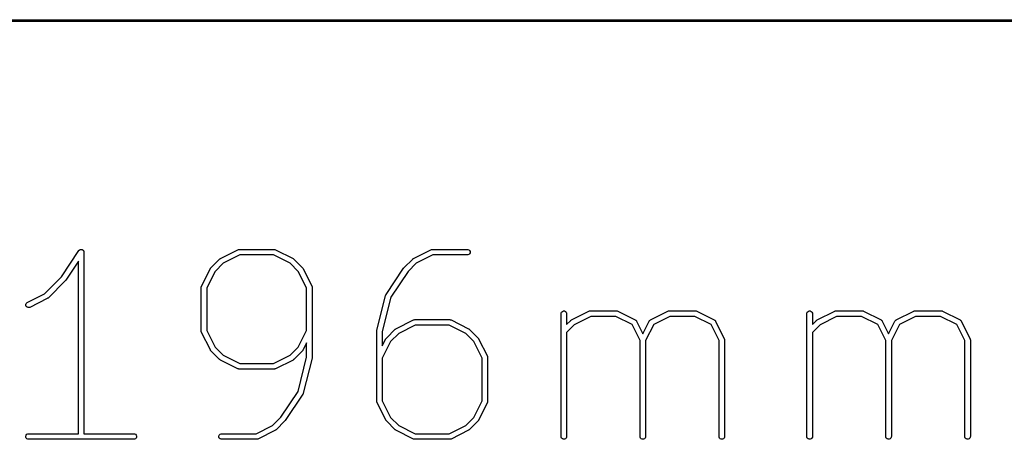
# Model space of a CAD drawing. Extents: x 20 to 216, y -192 to -20.
# Tile 7 of 11: x 61 to 88, y -176 to -165. Entities that reach past the tile are written whole.
import ezdxf

# ---------------------------------------------------------------- set-up
doc = ezdxf.new("R2010")
doc.units = 0
doc.layers.add('BLACK', color=7, linetype='CONTINUOUS')

msp = doc.modelspace()

# ---------------------------------------------------------------- linework, layer by layer
at = {"layer": 'BLACK', "linetype": 'CONTINUOUS'}
for p, q in [((216, -165.025), (20, -165.025)), ((20.025, -164.975), (215.975, -164.975)), ((62.692378, -171.215682), (62.698484, -171.211594)), ((62.698484, -171.211594), (62.705764, -171.210137)), ((62.705764, -171.210137), (62.712625, -171.207296)), ((62.712625, -171.207296), (62.719973, -171.207296)), ((62.719973, -171.207296), (62.727178, -171.205855)), ((62.727178, -171.205855), (62.734462, -171.207296)), ((62.734462, -171.207296), (62.741889, -171.207296)), ((62.741889, -171.207296), (62.748677, -171.210108)), ((62.748677, -171.210108), (62.755886, -171.211534)), ((62.755886, -171.211534), (62.762064, -171.215653)), ((66.50324, -171.451868), (66.97943, -171.213773)), ((66.97943, -171.213773), (66.993162, -171.208518)), ((66.993162, -171.208518), (66.995849, -171.208327)), ((66.995849, -171.208327), (66.998339, -171.207296)), ((66.998339, -171.207296), (67.012971, -171.205855)), ((67.012971, -171.205855), (67.965352, -171.205855)), ((67.965352, -171.205855), (67.979984, -171.207296)), ((67.979984, -171.207296), (67.982473, -171.208327)), ((67.982473, -171.208327), (67.985161, -171.208518)), ((67.985161, -171.208518), (67.998893, -171.213773)), ((67.998893, -171.213773), (68.475084, -171.451868)), ((71.741335, -171.451868), (72.217526, -171.213773)), ((72.217526, -171.213773), (72.231257, -171.208518)), ((72.231257, -171.208518), (72.233946, -171.208326)), ((72.233946, -171.208326), (72.236435, -171.207296)), ((72.236435, -171.207296), (72.251067, -171.205855)), ((72.251067, -171.205855), (73.203448, -171.205855)), ((73.203448, -171.205855), (73.21808, -171.207296)), ((73.21808, -171.207296), (73.245116, -171.218495)), ((62.19278, -171.947359), (62.664853, -171.239253)), ((62.664853, -171.239253), (62.664886, -171.239211)), ((62.664886, -171.239211), (62.664897, -171.239187)), ((62.664897, -171.239187), (62.664952, -171.239131)), ((62.664952, -171.239131), (62.674168, -171.227877)), ((62.674168, -171.227877), (62.68034, -171.223743)), ((62.68034, -171.223743), (62.685589, -171.218495)), ((62.685589, -171.218495), (62.692378, -171.215682)), ((62.762064, -171.215653), (62.768925, -171.218495)), ((62.768925, -171.218495), (62.77412, -171.22369)), ((62.77412, -171.22369), (62.780235, -171.227767)), ((62.780235, -171.227767), (62.784366, -171.233936)), ((62.784366, -171.233936), (62.789617, -171.239187)), ((62.789617, -171.239187), (62.792429, -171.245976)), ((62.792429, -171.245976), (62.796518, -171.252082)), ((62.796518, -171.252082), (62.797974, -171.259362)), ((62.797974, -171.259362), (62.800816, -171.266223)), ((62.800816, -171.266223), (62.802241, -171.280701)), ((62.802241, -171.280701), (62.802257, -171.280777)), ((62.802257, -171.280777), (62.802251, -171.280802)), ((62.802251, -171.280802), (62.802257, -171.280855)), ((62.802257, -171.280855), (62.802257, -176.205855)), ((66.245653, -171.704012), (66.483748, -171.465917)), ((66.483748, -171.465917), (66.489497, -171.461198)), ((66.489497, -171.461198), (66.490797, -171.4597)), ((66.490797, -171.4597), (66.493056, -171.458278)), ((66.493056, -171.458278), (66.495113, -171.45659)), ((66.495113, -171.45659), (66.49694, -171.455832)), ((66.49694, -171.455832), (66.50324, -171.451868)), ((67.030676, -171.355855), (66.581208, -171.580589)), ((67.947647, -171.355855), (67.030676, -171.355855)), ((68.397116, -171.580589), (67.947647, -171.355855)), ((68.475084, -171.451868), (68.481381, -171.455832)), ((68.481381, -171.455832), (68.483211, -171.45659)), ((68.483211, -171.45659), (68.48527, -171.45828)), ((68.48527, -171.45828), (68.487526, -171.4597)), ((68.487526, -171.4597), (68.488823, -171.461196)), ((68.488823, -171.461196), (68.494576, -171.465917)), ((68.494576, -171.465917), (68.732671, -171.704012)), ((71.483748, -171.704012), (71.721843, -171.465917)), ((71.721843, -171.465917), (71.727592, -171.461198)), ((71.727592, -171.461198), (71.728892, -171.4597)), ((71.728892, -171.4597), (71.731151, -171.458278)), ((71.731151, -171.458278), (71.733208, -171.45659)), ((71.733208, -171.45659), (71.735035, -171.455832)), ((71.735035, -171.455832), (71.741335, -171.451868)), ((72.268772, -171.355855), (71.819302, -171.580589)), ((73.203448, -171.355855), (72.268772, -171.355855)), ((73.21808, -171.354414), (73.203448, -171.355855)), ((73.245116, -171.343215), (73.21808, -171.354414)), ((73.245116, -171.218495), (73.265808, -171.239187)), ((73.265808, -171.322523), (73.245116, -171.343215)), ((73.265808, -171.239187), (73.277007, -171.266223)), ((73.277007, -171.295487), (73.265808, -171.322523)), ((73.277007, -171.266223), (73.277007, -171.295487)), ((62.652257, -171.528563), (62.31347, -172.036743)), ((62.652257, -176.205855), (62.652257, -171.528563)), ((65.993508, -172.199695), (66.231604, -171.723504)), ((66.231604, -171.723504), (66.235567, -171.717207)), ((66.235567, -171.717207), (66.236326, -171.715377)), ((66.236326, -171.715377), (66.238017, -171.713315)), ((66.238017, -171.713315), (66.239437, -171.711061)), ((66.239437, -171.711061), (66.240932, -171.709764)), ((66.240932, -171.709764), (66.245653, -171.704012)), ((66.581208, -171.580589), (66.360324, -171.801472)), ((68.617998, -171.801471), (68.397116, -171.580589)), ((68.732671, -171.704012), (68.737389, -171.709761)), ((68.737389, -171.709761), (68.738888, -171.711061)), ((68.738888, -171.711061), (68.740309, -171.71332)), ((68.740309, -171.71332), (68.741998, -171.715377)), ((68.741998, -171.715377), (68.742755, -171.717204)), ((68.742755, -171.717204), (68.74672, -171.723504)), ((68.74672, -171.723504), (68.984815, -172.199695)), ((70.998187, -172.429729), (71.474377, -171.715442)), ((71.474377, -171.715442), (71.474411, -171.715399)), ((71.474411, -171.715399), (71.474421, -171.715377)), ((71.474421, -171.715377), (71.478909, -171.709908)), ((71.478909, -171.709908), (71.483693, -171.704067)), ((71.483693, -171.704067), (71.483714, -171.704052)), ((71.483714, -171.704052), (71.483748, -171.704012)), ((71.819302, -171.580589), (71.595065, -171.804826)), ((61.730448, -172.409691), (62.19278, -171.947359)), ((66.360324, -171.801472), (66.13559, -172.250941)), ((68.842733, -172.25094), (68.617998, -171.801471)), ((71.595065, -171.804826), (71.130201, -172.502123)), ((62.304099, -172.048173), (61.827909, -172.524364)), ((62.304132, -172.048132), (62.304099, -172.048173)), ((62.304154, -172.048118), (62.304132, -172.048132)), ((62.308937, -172.042276), (62.304154, -172.048118)), ((62.313426, -172.036808), (62.308937, -172.042276)), ((62.313435, -172.036785), (62.313426, -172.036808)), ((62.31347, -172.036743), (62.313435, -172.036785)), ((65.98559, -172.233236), (65.987031, -172.218604)), ((65.98559, -173.423712), (65.98559, -172.233236)), ((65.987031, -172.218604), (65.988062, -172.216114)), ((65.988062, -172.216114), (65.988253, -172.213427)), ((65.988253, -172.213427), (65.993508, -172.199695)), ((66.13559, -172.250941), (66.13559, -173.406006)), ((68.842733, -173.406007), (68.842733, -172.25094)), ((68.984815, -172.199695), (68.99007, -172.213426)), ((68.99007, -172.213426), (68.990261, -172.216115)), ((68.990261, -172.216115), (68.991292, -172.218604)), ((68.991292, -172.218604), (68.992733, -172.233236)), ((68.992733, -172.233236), (68.992733, -174.137998)), ((61.265144, -172.642344), (61.730448, -172.409691)), ((61.808417, -172.538413), (61.332226, -172.776508)), ((61.814714, -172.534448), (61.808417, -172.538413)), ((61.816544, -172.533691), (61.814714, -172.534448)), ((61.818603, -172.532), (61.816544, -172.533691)), ((61.820859, -172.530581), (61.818603, -172.532)), ((61.822156, -172.529084), (61.820859, -172.530581)), ((61.827909, -172.524364), (61.822156, -172.529084)), ((70.749734, -173.405522), (70.98783, -172.453141)), ((71.130201, -172.502123), (70.897495, -173.432946)), ((70.98783, -172.453141), (70.99091, -172.444518)), ((70.99091, -172.444518), (70.99127, -172.442702)), ((70.99127, -172.442702), (70.992148, -172.441054)), ((70.992148, -172.441054), (70.992777, -172.439295)), ((70.992777, -172.439295), (70.99388, -172.437805)), ((70.99388, -172.437805), (70.998187, -172.429729)), ((61.224274, -172.700045), (61.233528, -172.672284)), ((61.226348, -172.729235), (61.224274, -172.700045)), ((61.239435, -172.75541), (61.226348, -172.729235)), ((61.233528, -172.672284), (61.252701, -172.650176)), ((61.261543, -172.774583), (61.239435, -172.75541)), ((61.252701, -172.650176), (61.265144, -172.642344)), ((61.289304, -172.783837), (61.261543, -172.774583)), ((61.318494, -172.781763), (61.289304, -172.783837)), ((61.332226, -172.776508), (61.318494, -172.781763)), ((75.747496, -172.947521), (75.748937, -172.932889)), ((75.747496, -176.280855), (75.747496, -172.947521)), ((75.748937, -172.932889), (75.760136, -172.905853)), ((75.760136, -172.905853), (75.780828, -172.885161)), ((75.780828, -172.885161), (75.807864, -172.873962)), ((75.807864, -172.873962), (75.837128, -172.873962)), ((75.837128, -172.873962), (75.864164, -172.885161)), ((75.864164, -172.885161), (75.884856, -172.905853)), ((75.884856, -172.905853), (75.896055, -172.932889)), ((75.896055, -172.932889), (75.897496, -172.947521)), ((75.897496, -172.947521), (75.897496, -173.242646)), ((76.02705, -173.118535), (76.50324, -172.880439)), ((76.554486, -173.022521), (76.105018, -173.247255)), ((76.50324, -172.880439), (76.516972, -172.875184)), ((76.516972, -172.875184), (76.519659, -172.874993)), ((76.519659, -172.874993), (76.522149, -172.873962)), ((76.522149, -172.873962), (76.536781, -172.872521)), ((76.536781, -172.872521), (77.251067, -172.872521)), ((77.233362, -173.022521), (76.554486, -173.022521)), ((77.671356, -173.241518), (77.233362, -173.022521)), ((77.251067, -172.872521), (77.265699, -172.873962)), ((77.265699, -172.873962), (77.268188, -172.874993)), ((77.268188, -172.874993), (77.270876, -172.875184)), ((77.270876, -172.875184), (77.284608, -172.880439)), ((77.284608, -172.880439), (77.760799, -173.118535)), ((78.169907, -173.118535), (78.646098, -172.880439)), ((78.697344, -173.022521), (78.259349, -173.241518)), ((78.646098, -172.880439), (78.65983, -172.875184)), ((78.65983, -172.875184), (78.662517, -172.874993)), ((78.662517, -172.874993), (78.665007, -172.873962)), ((78.665007, -172.873962), (78.679639, -172.872521)), ((78.679639, -172.872521), (79.393924, -172.872521)), ((79.376219, -173.022521), (78.697344, -173.022521)), ((79.814213, -173.241518), (79.376219, -173.022521)), ((79.393924, -172.872521), (79.408556, -172.873962)), ((79.408556, -172.873962), (79.411045, -172.874993)), ((79.411045, -172.874993), (79.413733, -172.875184)), ((79.413733, -172.875184), (79.427465, -172.880439)), ((79.427465, -172.880439), (79.903656, -173.118535)), ((82.414163, -172.947521), (82.415604, -172.932889)), ((82.414163, -176.280855), (82.414163, -172.947521)), ((82.415604, -172.932889), (82.426803, -172.905853)), ((82.426803, -172.905853), (82.447495, -172.885161)), ((82.447495, -172.885161), (82.474531, -172.873962)), ((82.474531, -172.873962), (82.503795, -172.873962)), ((82.503795, -172.873962), (82.530831, -172.885161)), ((82.530831, -172.885161), (82.551523, -172.905853)), ((82.551523, -172.905853), (82.562722, -172.932889)), ((82.562722, -172.932889), (82.564163, -172.947521)), ((82.564163, -172.947521), (82.564163, -173.242646)), ((82.693717, -173.118535), (83.169907, -172.880439)), ((83.221153, -173.022521), (82.771685, -173.247255)), ((83.169907, -172.880439), (83.183639, -172.875184)), ((83.183639, -172.875184), (83.186326, -172.874993)), ((83.186326, -172.874993), (83.188816, -172.873962)), ((83.188816, -172.873962), (83.203448, -172.872521)), ((83.203448, -172.872521), (83.917734, -172.872521)), ((83.900029, -173.022521), (83.221153, -173.022521)), ((84.338023, -173.241518), (83.900029, -173.022521)), ((83.917734, -172.872521), (83.932366, -172.873962)), ((83.932366, -172.873962), (83.934855, -172.874993)), ((83.934855, -172.874993), (83.937543, -172.875184)), ((83.937543, -172.875184), (83.951275, -172.880439)), ((83.951275, -172.880439), (84.427466, -173.118535)), ((84.836574, -173.118535), (85.312765, -172.880439)), ((85.364011, -173.022521), (84.926016, -173.241518)), ((85.312765, -172.880439), (85.326497, -172.875184)), ((85.326497, -172.875184), (85.329184, -172.874993)), ((85.329184, -172.874993), (85.331674, -172.873962)), ((85.331674, -172.873962), (85.346306, -172.872521)), ((85.346306, -172.872521), (86.060591, -172.872521)), ((86.042886, -173.022521), (85.364011, -173.022521)), ((86.48088, -173.241518), (86.042886, -173.022521)), ((86.060591, -172.872521), (86.075223, -172.873962)), ((86.075223, -172.873962), (86.077712, -172.874993)), ((86.077712, -172.874993), (86.0804, -172.875184)), ((86.0804, -172.875184), (86.094132, -172.880439)), ((86.094132, -172.880439), (86.570323, -173.118535)), ((71.265145, -173.35663), (71.741335, -173.118535)), ((71.792581, -173.260617), (71.343113, -173.485351)), ((71.741335, -173.118535), (71.755067, -173.11328)), ((71.755067, -173.11328), (71.757754, -173.113089)), ((71.757754, -173.113089), (71.760244, -173.112058)), ((71.760244, -173.112058), (71.774876, -173.110617)), ((71.774876, -173.110617), (72.727257, -173.110617)), ((72.709552, -173.260617), (71.792581, -173.260617)), ((73.159021, -173.485351), (72.709552, -173.260617)), ((72.727257, -173.110617), (72.741889, -173.112058)), ((72.741889, -173.112058), (72.744378, -173.113089)), ((72.744378, -173.113089), (72.747066, -173.11328)), ((72.747066, -173.11328), (72.760798, -173.118535)), ((72.760798, -173.118535), (73.236989, -173.35663)), ((75.897496, -173.242646), (76.007558, -173.132584)), ((76.105018, -173.247255), (75.897496, -173.454778)), ((76.007558, -173.132584), (76.01331, -173.127863)), ((76.01331, -173.127863), (76.014607, -173.126368)), ((76.014607, -173.126368), (76.016861, -173.124948)), ((76.016861, -173.124948), (76.018923, -173.123257)), ((76.018923, -173.123257), (76.020753, -173.122498)), ((76.020753, -173.122498), (76.02705, -173.118535)), ((77.890353, -173.679512), (77.671356, -173.241518)), ((77.760799, -173.118535), (77.763245, -173.120075)), ((77.763245, -173.120075), (77.7644, -173.12046)), ((77.7644, -173.12046), (77.765838, -173.121707)), ((77.765838, -173.121707), (77.773242, -173.126368)), ((77.773242, -173.126368), (77.779401, -173.133469)), ((77.779401, -173.133469), (77.786508, -173.139633)), ((77.786508, -173.139633), (77.791169, -173.147038)), ((77.791169, -173.147038), (77.792415, -173.148475)), ((77.792415, -173.148475), (77.792799, -173.149628)), ((77.792799, -173.149628), (77.79434, -173.152076)), ((77.79434, -173.152076), (77.965353, -173.494102)), ((77.965353, -173.494102), (78.136366, -173.152076)), ((78.259349, -173.241518), (78.040353, -173.679512)), ((78.136366, -173.152076), (78.137906, -173.149629)), ((78.137906, -173.149629), (78.138291, -173.148475)), ((78.138291, -173.148475), (78.139538, -173.147036)), ((78.139538, -173.147036), (78.144199, -173.139633)), ((78.144199, -173.139633), (78.151301, -173.133472)), ((78.151301, -173.133472), (78.157464, -173.126367)), ((78.157464, -173.126367), (78.164865, -173.121707)), ((78.164865, -173.121707), (78.166306, -173.120459)), ((78.166306, -173.120459), (78.167462, -173.120073)), ((78.167462, -173.120073), (78.169907, -173.118535)), ((80.03321, -173.679512), (79.814213, -173.241518)), ((79.903656, -173.118535), (79.906102, -173.120075)), ((79.906102, -173.120075), (79.907257, -173.12046)), ((79.907257, -173.12046), (79.908695, -173.121707)), ((79.908695, -173.121707), (79.916099, -173.126368)), ((79.916099, -173.126368), (79.922258, -173.133469)), ((79.922258, -173.133469), (79.929365, -173.139633)), ((79.929365, -173.139633), (79.934026, -173.147038)), ((79.934026, -173.147038), (79.935272, -173.148475)), ((79.935272, -173.148475), (79.935656, -173.149628)), ((79.935656, -173.149628), (79.937197, -173.152076)), ((79.937197, -173.152076), (80.175292, -173.628266)), ((82.564163, -173.242646), (82.674225, -173.132584)), ((82.771685, -173.247255), (82.564163, -173.454778)), ((82.674225, -173.132584), (82.679977, -173.127863)), ((82.679977, -173.127863), (82.681274, -173.126368)), ((82.681274, -173.126368), (82.683528, -173.124948)), ((82.683528, -173.124948), (82.68559, -173.123257)), ((82.68559, -173.123257), (82.68742, -173.122498)), ((82.68742, -173.122498), (82.693717, -173.118535)), ((84.55702, -173.679512), (84.338023, -173.241518)), ((84.427466, -173.118535), (84.429912, -173.120075)), ((84.429912, -173.120075), (84.431067, -173.12046)), ((84.431067, -173.12046), (84.432505, -173.121707)), ((84.432505, -173.121707), (84.439909, -173.126368)), ((84.439909, -173.126368), (84.446068, -173.133469)), ((84.446068, -173.133469), (84.453175, -173.139633)), ((84.453175, -173.139633), (84.457836, -173.147038)), ((84.457836, -173.147038), (84.459082, -173.148475)), ((84.459082, -173.148475), (84.459466, -173.149628)), ((84.459466, -173.149628), (84.461007, -173.152076)), ((84.461007, -173.152076), (84.63202, -173.494102)), ((84.63202, -173.494102), (84.803033, -173.152076)), ((84.926016, -173.241518), (84.70702, -173.679512)), ((84.803033, -173.152076), (84.804573, -173.149629)), ((84.804573, -173.149629), (84.804958, -173.148475)), ((84.804958, -173.148475), (84.806205, -173.147036)), ((84.806205, -173.147036), (84.810866, -173.139633)), ((84.810866, -173.139633), (84.817968, -173.133472)), ((84.817968, -173.133472), (84.824131, -173.126367)), ((84.824131, -173.126367), (84.831532, -173.121707)), ((84.831532, -173.121707), (84.832973, -173.120459)), ((84.832973, -173.120459), (84.834129, -173.120073)), ((84.834129, -173.120073), (84.836574, -173.118535)), ((86.699877, -173.679512), (86.48088, -173.241518)), ((86.570323, -173.118535), (86.572769, -173.120075)), ((86.572769, -173.120075), (86.573924, -173.12046)), ((86.573924, -173.12046), (86.575362, -173.121707)), ((86.575362, -173.121707), (86.582766, -173.126368)), ((86.582766, -173.126368), (86.588925, -173.133469)), ((86.588925, -173.133469), (86.596032, -173.139633)), ((86.596032, -173.139633), (86.600693, -173.147038)), ((86.600693, -173.147038), (86.601939, -173.148475)), ((86.601939, -173.148475), (86.602323, -173.149628)), ((86.602323, -173.149628), (86.603864, -173.152076)), ((86.603864, -173.152076), (86.841959, -173.628266)), ((65.987031, -173.438344), (65.98559, -173.423712)), ((65.988062, -173.440833), (65.987031, -173.438344)), ((65.988253, -173.443521), (65.988062, -173.440833)), ((65.993508, -173.457253), (65.988253, -173.443521)), ((66.231604, -173.933443), (65.993508, -173.457253)), ((66.13559, -173.406006), (66.360324, -173.855475)), ((68.617998, -173.855475), (68.842733, -173.406007)), ((70.747495, -173.423712), (70.747746, -173.421158)), ((70.747495, -175.328474), (70.747495, -173.423712)), ((70.747584, -173.420066), (70.748393, -173.414592)), ((70.747746, -173.421158), (70.747584, -173.420066)), ((70.748393, -173.414592), (70.748936, -173.40908)), ((70.748936, -173.40908), (70.749358, -173.408058)), ((70.749358, -173.408058), (70.749734, -173.405522)), ((70.897495, -173.432946), (70.897495, -173.820293)), ((70.998231, -173.620139), (70.999922, -173.618077)), ((70.999922, -173.618077), (71.001342, -173.615823)), ((71.001342, -173.615823), (71.002837, -173.614526)), ((71.002837, -173.614526), (71.007558, -173.608774)), ((71.007558, -173.608774), (71.245653, -173.370679)), ((71.343113, -173.485351), (71.122229, -173.706234)), ((71.245653, -173.370679), (71.251402, -173.36596)), ((71.251402, -173.36596), (71.252702, -173.364462)), ((71.252702, -173.364462), (71.254961, -173.36304)), ((71.254961, -173.36304), (71.257018, -173.361352)), ((71.257018, -173.361352), (71.258845, -173.360594)), ((71.258845, -173.360594), (71.265145, -173.35663)), ((73.379903, -173.706233), (73.159021, -173.485351)), ((73.236989, -173.35663), (73.243286, -173.360594)), ((73.243286, -173.360594), (73.245116, -173.361352)), ((73.245116, -173.361352), (73.247175, -173.363042)), ((73.247175, -173.363042), (73.249431, -173.364462)), ((73.249431, -173.364462), (73.250728, -173.365958)), ((73.250728, -173.365958), (73.256481, -173.370679)), ((73.256481, -173.370679), (73.494576, -173.608774)), ((73.494576, -173.608774), (73.499294, -173.614523)), ((73.499294, -173.614523), (73.500793, -173.615823)), ((73.500793, -173.615823), (73.502214, -173.618082)), ((73.502214, -173.618082), (73.503903, -173.620139)), ((75.897496, -173.454778), (75.897496, -176.280855)), ((82.564163, -173.454778), (82.564163, -176.280855)), ((66.360324, -173.855475), (66.581208, -174.076359)), ((68.397115, -174.076359), (68.617998, -173.855475)), ((68.842733, -173.741417), (68.74672, -173.933443)), ((68.842733, -174.128764), (68.842733, -173.741417)), ((70.897495, -173.820293), (70.993509, -173.628266)), ((71.122229, -173.706234), (70.897495, -174.155703)), ((70.993509, -173.628266), (70.997472, -173.621969)), ((70.997472, -173.621969), (70.998231, -173.620139)), ((73.604638, -174.155702), (73.379903, -173.706233)), ((73.503903, -173.620139), (73.50466, -173.621966)), ((73.50466, -173.621966), (73.508625, -173.628266)), ((73.508625, -173.628266), (73.74672, -174.104457)), ((77.890353, -176.280855), (77.890353, -173.679512)), ((78.040353, -173.679512), (78.040353, -176.280855)), ((80.03321, -176.280855), (80.03321, -173.679512)), ((80.175292, -173.628266), (80.180547, -173.641998)), ((80.180547, -173.641998), (80.180737, -173.644685)), ((80.180737, -173.644685), (80.181769, -173.647175)), ((80.181769, -173.647175), (80.18321, -173.661807)), ((80.18321, -173.661807), (80.18321, -176.280855)), ((84.55702, -176.280855), (84.55702, -173.679512)), ((84.70702, -173.679512), (84.70702, -176.280855)), ((86.699877, -176.280855), (86.699877, -173.679512)), ((86.841959, -173.628266), (86.847214, -173.641998)), ((86.847214, -173.641998), (86.847404, -173.644685)), ((86.847404, -173.644685), (86.848436, -173.647175)), ((86.848436, -173.647175), (86.849877, -173.661807)), ((86.849877, -173.661807), (86.849877, -176.280855)), ((66.235565, -173.939735), (66.231604, -173.933443)), ((66.236325, -173.94157), (66.235565, -173.939735)), ((66.23802, -173.943635), (66.236325, -173.94157)), ((66.239437, -173.945886), (66.23802, -173.943635)), ((66.24093, -173.947181), (66.239437, -173.945886)), ((66.245653, -173.952935), (66.24093, -173.947181)), ((66.483748, -174.191031), (66.245653, -173.952935)), ((66.581208, -174.076359), (67.030676, -174.301093)), ((67.947647, -174.301093), (68.397115, -174.076359)), ((68.732671, -173.952935), (68.494576, -174.191031)), ((68.610027, -175.059585), (68.842733, -174.128764)), ((68.737389, -173.947185), (68.732671, -173.952935)), ((68.738888, -173.945886), (68.737389, -173.947185)), ((68.740309, -173.943627), (68.738888, -173.945886)), ((68.741999, -173.941569), (68.740309, -173.943627)), ((68.742756, -173.939739), (68.741999, -173.941569)), ((68.74672, -173.933443), (68.742756, -173.939739)), ((68.991292, -174.15263), (68.990869, -174.15365)), ((68.991833, -174.147127), (68.991292, -174.15263)), ((68.992645, -174.141643), (68.991833, -174.147127)), ((68.992733, -174.137998), (68.992481, -174.140547)), ((68.992481, -174.140547), (68.992645, -174.141643)), ((73.74672, -174.104457), (73.751975, -174.118188)), ((73.751975, -174.118188), (73.752166, -174.120877)), ((73.752166, -174.120877), (73.753197, -174.123366)), ((73.753197, -174.123366), (73.754638, -174.137998)), ((73.754638, -174.137998), (73.754638, -175.328474)), ((66.489497, -174.195749), (66.483748, -174.191031)), ((66.490797, -174.197248), (66.489497, -174.195749)), ((66.493056, -174.198669), (66.490797, -174.197248)), ((66.495113, -174.200358), (66.493056, -174.198669)), ((66.49694, -174.201115), (66.495113, -174.200358)), ((66.50324, -174.20508), (66.49694, -174.201115)), ((66.97943, -174.443175), (66.50324, -174.20508)), ((67.030676, -174.301093), (67.947647, -174.301093)), ((68.475084, -174.20508), (67.998893, -174.443175)), ((68.481381, -174.201115), (68.475084, -174.20508)), ((68.483211, -174.200358), (68.481381, -174.201115)), ((68.48527, -174.198667), (68.483211, -174.200358)), ((68.487526, -174.197248), (68.48527, -174.198667)), ((68.488823, -174.195751), (68.487526, -174.197248)), ((68.494576, -174.191031), (68.488823, -174.195751)), ((68.990494, -174.156188), (68.752399, -175.108569)), ((68.990869, -174.15365), (68.990494, -174.156188)), ((70.897495, -174.155703), (70.897495, -175.310768)), ((73.604638, -175.310769), (73.604638, -174.155702)), ((66.993162, -174.44843), (66.97943, -174.443175)), ((66.995849, -174.44862), (66.993162, -174.44843)), ((66.998339, -174.449652), (66.995849, -174.44862)), ((67.012971, -174.451093), (66.998339, -174.449652)), ((67.965352, -174.451093), (67.012971, -174.451093)), ((67.979984, -174.449652), (67.965352, -174.451093)), ((67.982473, -174.44862), (67.979984, -174.449652)), ((67.985161, -174.44843), (67.982473, -174.44862)), ((67.998893, -174.443175), (67.985161, -174.44843)), ((68.145162, -175.756884), (68.610027, -175.059585)), ((68.742042, -175.131981), (68.265852, -175.846267)), ((68.746346, -175.123906), (68.742042, -175.131981)), ((68.747452, -175.122415), (68.746346, -175.123906)), ((68.748081, -175.120652), (68.747452, -175.122415)), ((68.748959, -175.119007), (68.748081, -175.120652)), ((68.749317, -175.117192), (68.748959, -175.119007)), ((68.752399, -175.108569), (68.749317, -175.117192)), ((70.748936, -175.343106), (70.747495, -175.328474)), ((70.749967, -175.345595), (70.748936, -175.343106)), ((70.750158, -175.348283), (70.749967, -175.345595)), ((70.755413, -175.362015), (70.750158, -175.348283)), ((70.993509, -175.838205), (70.755413, -175.362015)), ((70.897495, -175.310768), (71.122229, -175.760237)), ((73.379903, -175.760237), (73.604638, -175.310769)), ((73.74672, -175.362015), (73.508625, -175.838205)), ((73.751975, -175.348283), (73.74672, -175.362015)), ((73.752165, -175.345595), (73.751975, -175.348283)), ((73.753197, -175.343106), (73.752165, -175.345595)), ((73.754638, -175.328474), (73.753197, -175.343106)), ((67.471457, -176.205855), (67.920925, -175.981121)), ((67.920925, -175.981121), (68.145162, -175.756884)), ((68.256481, -175.857697), (68.018385, -176.095793)), ((68.256514, -175.857656), (68.256481, -175.857697)), ((68.256536, -175.857642), (68.256514, -175.857656)), ((68.261275, -175.851855), (68.256536, -175.857642)), ((68.265809, -175.846331), (68.261275, -175.851855)), ((68.265818, -175.846307), (68.265809, -175.846331)), ((68.265852, -175.846267), (68.265818, -175.846307)), ((70.99747, -175.844497), (70.993509, -175.838205)), ((70.99823, -175.846332), (70.99747, -175.844497)), ((70.999925, -175.848397), (70.99823, -175.846332)), ((71.001342, -175.850648), (70.999925, -175.848397)), ((71.002835, -175.851943), (71.001342, -175.850648)), ((71.007558, -175.857697), (71.002835, -175.851943)), ((71.245653, -176.095793), (71.007558, -175.857697)), ((71.122229, -175.760237), (71.343113, -175.981121)), ((71.343113, -175.981121), (71.792581, -176.205855)), ((72.709552, -176.205855), (73.15902, -175.981121)), ((73.15902, -175.981121), (73.379903, -175.760237)), ((73.494576, -175.857697), (73.256481, -176.095793)), ((73.499294, -175.851947), (73.494576, -175.857697)), ((73.500793, -175.850648), (73.499294, -175.851947)), ((73.502214, -175.848389), (73.500793, -175.850648)), ((73.503904, -175.846331), (73.502214, -175.848389)), ((73.504661, -175.844501), (73.503904, -175.846331)), ((73.508625, -175.838205), (73.504661, -175.844501)), ((61.225126, -176.266223), (61.236325, -176.239187)), ((61.225126, -176.295487), (61.225126, -176.266223)), ((61.236325, -176.239187), (61.257017, -176.218495)), ((61.257017, -176.218495), (61.284053, -176.207296)), ((61.284053, -176.207296), (61.298685, -176.205855)), ((61.298685, -176.205855), (62.652257, -176.205855)), ((62.802257, -176.205855), (64.155828, -176.205855)), ((64.155828, -176.205855), (64.17046, -176.207296)), ((64.17046, -176.207296), (64.197496, -176.218495)), ((64.197496, -176.218495), (64.218188, -176.239187)), ((64.218188, -176.239187), (64.229387, -176.266223)), ((64.229387, -176.266223), (64.229387, -176.295487)), ((66.463222, -176.266223), (66.474421, -176.239187)), ((66.463222, -176.295487), (66.463222, -176.266223)), ((66.474421, -176.239187), (66.495113, -176.218495)), ((66.495113, -176.218495), (66.522149, -176.207296)), ((66.522149, -176.207296), (66.536781, -176.205855)), ((66.536781, -176.205855), (67.471457, -176.205855)), ((67.998893, -176.109842), (67.522703, -176.347937)), ((68.005189, -176.105878), (67.998893, -176.109842)), ((68.00702, -176.10512), (68.005189, -176.105878)), ((68.009081, -176.103428), (68.00702, -176.10512)), ((68.011336, -176.102009), (68.009081, -176.103428)), ((68.012633, -176.100513), (68.011336, -176.102009)), ((68.018385, -176.095793), (68.012633, -176.100513)), ((71.251402, -176.100511), (71.245653, -176.095793)), ((71.252702, -176.10201), (71.251402, -176.100511)), ((71.254961, -176.103431), (71.252702, -176.10201)), ((71.257018, -176.10512), (71.254961, -176.103431)), ((71.258845, -176.105877), (71.257018, -176.10512)), ((71.265145, -176.109842), (71.258845, -176.105877)), ((71.741335, -176.347937), (71.265145, -176.109842)), ((71.792581, -176.205855), (72.709552, -176.205855)), ((73.236989, -176.109842), (72.760798, -176.347937)), ((73.243286, -176.105877), (73.236989, -176.109842)), ((73.245116, -176.10512), (73.243286, -176.105877)), ((73.247175, -176.103429), (73.245116, -176.10512)), ((73.249431, -176.10201), (73.247175, -176.103429)), ((73.250728, -176.100513), (73.249431, -176.10201)), ((73.256481, -176.095793), (73.250728, -176.100513)), ((75.748937, -176.295487), (75.747496, -176.280855)), ((75.897496, -176.280855), (75.896055, -176.295487)), ((77.891794, -176.295487), (77.890353, -176.280855)), ((78.040353, -176.280855), (78.038912, -176.295487)), ((80.034651, -176.295487), (80.03321, -176.280855)), ((80.18321, -176.280855), (80.181769, -176.295487)), ((82.415604, -176.295487), (82.414163, -176.280855)), ((82.564163, -176.280855), (82.562722, -176.295487)), ((84.558461, -176.295487), (84.55702, -176.280855)), ((84.70702, -176.280855), (84.705579, -176.295487)), ((86.701318, -176.295487), (86.699877, -176.280855)), ((86.849877, -176.280855), (86.848436, -176.295487)), ((61.236325, -176.322523), (61.225126, -176.295487)), ((61.257017, -176.343215), (61.236325, -176.322523)), ((61.284053, -176.354414), (61.257017, -176.343215)), ((61.298685, -176.355855), (61.284053, -176.354414)), ((64.155828, -176.355855), (61.298685, -176.355855)), ((64.17046, -176.354414), (64.155828, -176.355855)), ((64.197496, -176.343215), (64.17046, -176.354414)), ((64.218188, -176.322523), (64.197496, -176.343215)), ((64.229387, -176.295487), (64.218188, -176.322523)), ((66.474421, -176.322523), (66.463222, -176.295487)), ((66.495113, -176.343215), (66.474421, -176.322523)), ((66.522149, -176.354414), (66.495113, -176.343215)), ((66.536781, -176.355855), (66.522149, -176.354414)), ((67.489162, -176.355855), (66.536781, -176.355855)), ((67.503794, -176.354414), (67.489162, -176.355855)), ((67.506283, -176.353382), (67.503794, -176.354414)), ((67.508971, -176.353192), (67.506283, -176.353382)), ((67.522703, -176.347937), (67.508971, -176.353192)), ((71.755067, -176.353192), (71.741335, -176.347937)), ((71.757754, -176.353382), (71.755067, -176.353192)), ((71.760244, -176.354414), (71.757754, -176.353382)), ((71.774876, -176.355855), (71.760244, -176.354414)), ((72.727257, -176.355855), (71.774876, -176.355855)), ((72.741889, -176.354414), (72.727257, -176.355855)), ((72.744378, -176.353382), (72.741889, -176.354414)), ((72.747066, -176.353192), (72.744378, -176.353382)), ((72.760798, -176.347937), (72.747066, -176.353192)), ((75.760136, -176.322523), (75.748937, -176.295487)), ((75.780828, -176.343215), (75.760136, -176.322523)), ((75.807864, -176.354414), (75.780828, -176.343215)), ((75.837128, -176.354414), (75.807864, -176.354414)), ((75.864164, -176.343215), (75.837128, -176.354414)), ((75.884856, -176.322523), (75.864164, -176.343215)), ((75.896055, -176.295487), (75.884856, -176.322523)), ((77.902993, -176.322523), (77.891794, -176.295487)), ((77.923685, -176.343215), (77.902993, -176.322523)), ((77.950721, -176.354414), (77.923685, -176.343215)), ((77.979985, -176.354414), (77.950721, -176.354414)), ((78.007021, -176.343215), (77.979985, -176.354414)), ((78.027713, -176.322523), (78.007021, -176.343215)), ((78.038912, -176.295487), (78.027713, -176.322523)), ((80.04585, -176.322523), (80.034651, -176.295487)), ((80.066542, -176.343215), (80.04585, -176.322523)), ((80.093578, -176.354414), (80.066542, -176.343215)), ((80.122842, -176.354414), (80.093578, -176.354414)), ((80.149878, -176.343215), (80.122842, -176.354414)), ((80.17057, -176.322523), (80.149878, -176.343215)), ((80.181769, -176.295487), (80.17057, -176.322523)), ((82.426803, -176.322523), (82.415604, -176.295487)), ((82.447495, -176.343215), (82.426803, -176.322523)), ((82.474531, -176.354414), (82.447495, -176.343215)), ((82.503795, -176.354414), (82.474531, -176.354414)), ((82.530831, -176.343215), (82.503795, -176.354414)), ((82.551523, -176.322523), (82.530831, -176.343215)), ((82.562722, -176.295487), (82.551523, -176.322523)), ((84.56966, -176.322523), (84.558461, -176.295487)), ((84.590352, -176.343215), (84.56966, -176.322523)), ((84.617388, -176.354414), (84.590352, -176.343215)), ((84.646652, -176.354414), (84.617388, -176.354414)), ((84.673688, -176.343215), (84.646652, -176.354414)), ((84.69438, -176.322523), (84.673688, -176.343215)), ((84.705579, -176.295487), (84.69438, -176.322523)), ((86.712517, -176.322523), (86.701318, -176.295487)), ((86.733209, -176.343215), (86.712517, -176.322523)), ((86.760245, -176.354414), (86.733209, -176.343215)), ((86.789509, -176.354414), (86.760245, -176.354414)), ((86.816545, -176.343215), (86.789509, -176.354414)), ((86.837237, -176.322523), (86.816545, -176.343215)), ((86.848436, -176.295487), (86.837237, -176.322523))]:
    msp.add_line(p, q, dxfattribs=at)

doc.saveas('drawing.dxf')
